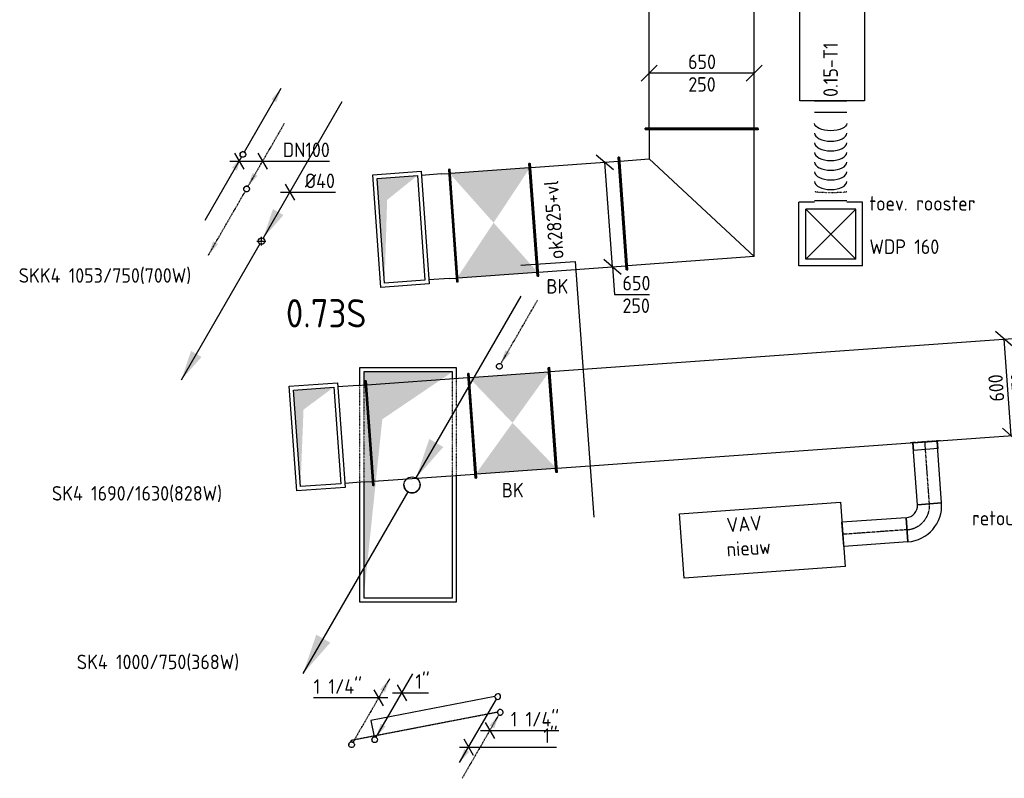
# Model space of a CAD drawing. Header units: millimetres. Extents: x -17664 to 48661, y -98 to 70975.
# Tile 16 of 62: x 21501 to 27600, y -98 to 4603. Entities that reach past the tile are written whole.
import ezdxf

# ---------------------------------------------------------------- set-up
doc = ezdxf.new("R2010")
doc.units = ezdxf.units.MM
for name, pattern in [('2322107', [2000, 1000, 1000]), ('2322107_a', [2000, 1000, 1000]), ('2322108', [7, 5, -2]), ('2322108_a', [7, 5, -2]), ('CENTER2', [28.575, 19.05, -3.175, 3.175, -3.175]), ('SMALL_DASH', [1.5, 0.5, -1])]:
    doc.linetypes.add(name, pattern=pattern)
for name, color, linetype in [('BL$2----', 7, 'Continuous'), ('bTuwkundig', 7, 'Continuous'), ('WL5232--_D', 4, 'Continuous'), ('WL5232--_HARTLIJN', 1, 'CENTER2'), ('WL561---_AANVOER', 1, '2322107'), ('WL561---_RETOUR', 5, '2322108'), ('WL570---_APP', 2, 'Continuous'), ('WL570---_RETOUR_D', 4, 'Continuous'), ('WL570---_RETOUR_HL', 1, 'CENTER2'), ('WL570---_TOEVOER', 3, 'Continuous'), ('WL570---_TOEVOER_D', 3, 'Continuous'), ('WL570---_TOEVOER_RST', 3, 'Continuous'), ('WL570---_TOEVOER_RST_HL', 1, 'CENTER2'), ('WM5232--', 1, 'Continuous'), ('WM561---_AANVOER', 1, 'Continuous'), ('WM561---_RETOUR', 1, 'Continuous'), ('WM570---', 1, 'Continuous'), ('WM570---_RETOUR', 1, 'Continuous'), ('WM570---_TOEVOER', 1, 'Continuous'), ('WT561---', 7, 'Continuous'), ('WT570---_RETOUR_RST', 7, 'Continuous')]:
    doc.layers.add(name, color=color, linetype=linetype)
doc.styles.add('STABICAD-018', font='ISOCP.SHX', dxfattribs={"height": 90})
doc.styles.add('STABICAD-025', font='ISOCP.SHX', dxfattribs={"height": 125})
doc.styles.add('STABICAD-035', font='ISOCP.SHX', dxfattribs={"height": 175})
doc.styles.get("Standard").update_dxf_attribs({"font": 'arial.ttf'})

# ---------------------------------------------------------------- blocks, each defined once
blk = doc.blocks.new('*U517')
at = {"linetype": '2322108'}
blk.add_hatch(color=2, dxfattribs=at).paths.add_polyline_path([(8.8, 15.2), (37.3, 99.7), (67.7, 82.2)], flags=0)
at = {"color": 2, "linetype": '2322108_a'}
blk.add_line((8.8, 15.2, 3000), (236.2, 409.2, 3000), dxfattribs=at)
at = {"color": 0, "linetype": '2322108'}
blk.add_line((0, 0), (0, 0, 3000), dxfattribs=at)
blk.add_circle((0, 0, 3000), 17.5, dxfattribs=at)
at = {"color": 2, "linetype": '2322108'}
blk.add_circle((0, 0, 3000), 17.5, dxfattribs=at)
at = {"layer": 'WM570---', "color": 2}
for tag in ['SECTIONCODE', 'POSITIONCODE']:
    blk.add_attdef(tag, (24472.3, 2605.4, 1499.5), '', height=1.2, dxfattribs=at)
at = {"layer": 'WM570---', "color": 2, "style": 'STABICAD-018'}
for tag, p in [('CODE', (24472.3, 2555.4)), ('FLOORCODE', (24522.3, 2455.4))]:
    blk.add_attdef(tag, p, '', height=1.2, dxfattribs=at)
blk = doc.blocks.new('*U516')
at = {"linetype": 'Continuous'}
blk.add_hatch(color=0, dxfattribs=at).paths.add_polyline_path([(275, 700), (-275, 700), (-275, -700), (-159.5, 406)], flags=0)
at = {"color": 0, "linetype": 'Continuous'}
for p, q in [((300, 725, -3000), (-300, 725, -3000)), ((-300, 725, -3000), (-300, 616.6, -3000)), ((275, 700, -3000), (-275, 700, -3000)), ((-275, 700, -3000), (-275, 618.4, -3000)), ((275, 657.9, -3000), (275, 700, -3000)), ((300, 659.7, -3000), (300, 725, -3000)), ((-300, 15.1, -3000), (-300, -725, -3000)), ((-275, 16.9, -3000), (-275, -700, -3000)), ((275, -700, -3000), (275, 56.3, -3000)), ((300, -725, -3000), (300, 58.1, -3000)), ((-300, -725, -3000), (300, -725, -3000)), ((-275, -700, -3000), (275, -700, -3000))]:
    blk.add_line(p, q, dxfattribs=at)
at = {"color": 2, "linetype": 'SMALL_DASH'}
for p, q in [((-300, 616.6, -3000), (-300, 15.1, -3000)), ((-275, 618.4, -3000), (-275, 16.9, -3000)), ((275, 56.3, -3000), (275, 657.9, -3000)), ((300, 58.1, -3000), (300, 659.7, -3000))]:
    blk.add_line(p, q, dxfattribs=at)
at = {"layer": 'WM570---', "color": 2}
for tag, p in [('SECTIONCODE', (23906.8, 1871.2, 1500.5)), ('POSITIONCODE', (23906.8, 1871.2, 1500.5)), ('CODE', (23906.8, 1721.2, 3000))]:
    blk.add_attdef(tag, p, '', height=1.8, dxfattribs=at)
blk = doc.blocks.new('*U515')
at = {"linetype": '2322107'}
for points in [[(236.2, 409.2), (207.7, 324.7), (177.3, 342.2)], [(-8.8, -15.2), (-37.3, -99.7), (-67.7, -82.2)]]:
    blk.add_hatch(color=2, dxfattribs=at).paths.add_polyline_path(points, flags=0)
at = {"color": 2, "linetype": '2322107_a'}
for p, q in [((236.2, 409.2, 3000), (8.7, 15.2, 3000)), ((-8.8, -15.2, 3000), (-236.2, -409.2, 3000))]:
    blk.add_line(p, q, dxfattribs=at)
at = {"color": 0, "linetype": '2322107'}
blk.add_line((0, 0), (0, 0, 3000), dxfattribs=at)
at = {"color": 2, "linetype": '2322107'}
blk.add_circle((0, 0, 3000), 17.5, dxfattribs=at)
at = {"color": 0, "linetype": '2322107'}
blk.add_arc((0, 0, 3000), 17.5, 60, 180, dxfattribs=at)
at = {"layer": 'WM570---', "color": 2, "style": 'STABICAD-018'}
for tag, p in [('SECTIONCODE', (22883.4, 3917.9, 1499.5)), ('POSITIONCODE', (22883.4, 3917.9, 1499.5)), ('CODE', (22883.4, 3867.9)), ('FLOORCODE', (22933.4, 3767.9))]:
    blk.add_attdef(tag, p, '', height=1.2, dxfattribs=at)
blk = doc.blocks.new('*U514')
at = {"linetype": '2322108'}
for points in [[(8.8, 15.2), (37.3, 99.7), (67.7, 82.2)], [(-236.2, -409.2), (-207.7, -324.7), (-177.3, -342.2)]]:
    blk.add_hatch(color=2, dxfattribs=at).paths.add_polyline_path(points, flags=0)
at = {"color": 2, "linetype": '2322108_a'}
for p, q in [((8.8, 15.2, 3000), (236.2, 409.2, 3000)), ((-236.2, -409.2, 3000), (-8.7, -15.2, 3000))]:
    blk.add_line(p, q, dxfattribs=at)
at = {"color": 0, "linetype": '2322108'}
blk.add_line((0, 0), (0, 0, 3000), dxfattribs=at)
at = {"color": 2, "linetype": '2322108'}
blk.add_circle((0, 0, 3000), 17.5, dxfattribs=at)
at = {"color": 0, "linetype": '2322108'}
blk.add_arc((0, 0, 3000), 17.5, 60, 180, dxfattribs=at)
at = {"layer": 'WM570---', "color": 2, "style": 'STABICAD-018'}
for tag, p in [('POSITIONCODE', (22906.5, 3704.2, 1499.5)), ('SECTIONCODE', (22906.5, 3704.2, 1499.5)), ('CODE', (22906.5, 3654.2)), ('FLOORCODE', (22956.5, 3554.2))]:
    blk.add_attdef(tag, p, '', height=1.2, dxfattribs=at)
blk = doc.blocks.new('*U642')
at = {"color": 0, "linetype": 'Continuous'}
for p, q in [((-57.7, 0), (221.9, 0)), ((-28.9, 50), (28.9, -50)), ((117.6, 50), (175.3, -50)), ((221.9, 0), (560, 0))]:
    blk.add_line(p, q, dxfattribs=at)
at = {"color": 0, "linetype": 'Continuous', "style": 'STABICAD-018'}
blk.add_text('DN100', height=90, dxfattribs=at).set_placement((271.9, 25))
at = {"layer": 'WM570---', "color": 2, "style": 'STABICAD-018'}
blk.add_attdef('CODE', (22859.6, 3726.6, 3000), '', height=1.2, dxfattribs=at)
blk = doc.blocks.new('*U513')
at = {"linetype": 'Continuous'}
for points in [[(25, 43.3), (106.7, 284.8), (193.3, 234.8)], [(-675, -1169.1), (-593.3, -927.6), (-506.7, -977.6)]]:
    blk.add_hatch(color=2, dxfattribs=at).paths.add_polyline_path(points, flags=0)
at = {"color": 2, "linetype": 'Continuous'}
for p, q in [((25, 43.3, 3000), (675, 1169.1, 3000)), ((-675, -1169.1, 3000), (-25, -43.3, 3000))]:
    blk.add_line(p, q, dxfattribs=at)
at = {"color": 0, "linetype": 'Continuous'}
blk.add_line((0, 0), (0, 0, 3000), dxfattribs=at)
at = {"color": 2, "linetype": 'Continuous'}
blk.add_circle((0, 0, 3000), 50, dxfattribs=at)
at = {"color": 0, "linetype": 'Continuous'}
blk.add_arc((0, 0, 3000), 50, 180, 60, dxfattribs=at)
at = {"layer": 'WM570---', "color": 2, "style": 'STABICAD-018'}
for tag, p in [('SECTIONCODE', (23931.5, 1870.4, 1499.5)), ('POSITIONCODE', (23931.5, 1870.4, 1499.5)), ('CODE', (23931.5, 1820.4)), ('FLOORCODE', (23981.5, 1720.4))]:
    blk.add_attdef(tag, p, '', height=1.8, dxfattribs=at)
blk = doc.blocks.new('*U512')
at = {"linetype": '2322108'}
blk.add_hatch(color=2, dxfattribs=at).paths.add_polyline_path([(-8.8, -15.2), (-37.3, -99.7), (-67.7, -82.2)], flags=0)
at = {"color": 0, "linetype": '2322108'}
blk.add_line((0, 0), (0, 0, 1), dxfattribs=at)
at = {"color": 2, "linetype": '2322108_a'}
blk.add_line((-8.8, -15.2, 1), (-236.2, -409.2, 1), dxfattribs=at)
at = {"color": 2, "linetype": '2322108'}
blk.add_arc((0, 0, 1), 17.5, 183.31792, 180, dxfattribs=at)
at = {"layer": 'WM570---', "color": 2, "style": 'STABICAD-018'}
for tag, p in [('SECTIONCODE', (24477.9, 461.6, 149)), ('POSITIONCODE', (24477.9, 461.6, 149)), ('CODE', (24477.9, 411.6, -1)), ('FLOORCODE', (24527.9, 311.6, -1))]:
    blk.add_attdef(tag, p, '', height=1.2, dxfattribs=at)
blk = doc.blocks.new('*U511')
at = {"linetype": '2322107'}
blk.add_hatch(color=2, dxfattribs=at).paths.add_polyline_path([(-236.2, -409.2), (-207.7, -324.7), (-177.3, -342.2)], flags=0)
at = {"color": 0, "linetype": '2322107'}
blk.add_line((0, 0), (0, 0, 1), dxfattribs=at)
at = {"color": 2, "linetype": '2322107_a'}
blk.add_line((-236.2, -409.2, 1), (-8.7, -15.2, 1), dxfattribs=at)
at = {"color": 2, "linetype": '2322107'}
blk.add_arc((0, 0, 1), 17.5, 183.3182, 180, dxfattribs=at)
at = {"layer": 'WM570---', "color": 2, "style": 'STABICAD-018'}
for tag, p in [('SECTIONCODE', (24462.5, 558.8, 149)), ('POSITIONCODE', (24462.5, 558.8, 149)), ('CODE', (24462.5, 508.8, -1)), ('FLOORCODE', (24512.5, 408.8, -1))]:
    blk.add_attdef(tag, p, '', height=1.2, dxfattribs=at)
blk = doc.blocks.new('*U495')
at = {"linetype": 'Continuous'}
for points in [[(10, 17.3), (71.3, 198.5), (136.2, 161)], [(-497.5, -861.7), (-436.2, -680.6), (-371.3, -718.1)]]:
    blk.add_hatch(color=2, dxfattribs=at).paths.add_polyline_path(points, flags=0)
at = {"color": 2, "linetype": 'Continuous'}
for p, q in [((497.5, 861.7), (10, 17.3)), ((-10, -17.3), (-497.5, -861.7))]:
    blk.add_line(p, q, dxfattribs=at)
at = {"color": 0, "linetype": 'Continuous'}
blk.add_circle((0, 0), 20, dxfattribs=at)
at = {"layer": 'WL5232--_HARTLIJN', "linetype": 'CENTER2'}
for p, q in [((-28, 0, 3000), (28, 0, 3000)), ((0, -28, 3000), (0, 28, 3000))]:
    blk.add_line(p, q, dxfattribs=at)
blk.add_circle((0, 0), 0.0125, dxfattribs=at)
at = {"layer": 'WM570---', "color": 2, "style": 'STABICAD-018'}
for tag, p in [('SECTIONCODE', (22998.9, 3336.6, 1049.6)), ('CODE', (22998.9, 3301.6)), ('POSITIONCODE', (22998.9, 3336.6, 1049.6)), ('FLOORCODE', (23033.9, 3231.6))]:
    blk.add_attdef(tag, p, '', height=1.8, dxfattribs=at)
blk = doc.blocks.new('*U635')
at = {"color": 0, "linetype": 'Continuous'}
for p, q in [((-57.7, 0), (43.5, 0)), ((-28.9, 50), (28.9, -50)), ((43.5, 0), (282.6, 0))]:
    blk.add_line(p, q, dxfattribs=at)
at = {"color": 0, "linetype": 'Continuous', "style": 'STABICAD-018'}
blk.add_text('%%c40', height=90, dxfattribs=at).set_placement((93.5, 25))
at = {"layer": 'WM570---', "color": 2, "style": 'STABICAD-018'}
blk.add_attdef('CODE', (23174, 3534.8), '', height=1.8, dxfattribs=at)
blk = doc.blocks.new('*U629')
at = {"color": 0, "linetype": 'Continuous'}
for p, q in [((-57.7, 0), (80, 0)), ((-28.9, 50), (28.9, -50)), ((80, 0), (427, 0))]:
    blk.add_line(p, q, dxfattribs=at)
at = {"color": 0, "linetype": 'Continuous', "style": 'STABICAD-018'}
blk.add_text("1 1/4''", height=90, dxfattribs=at).set_placement((130, 25))
at = {"layer": 'WM570---', "color": 2, "style": 'STABICAD-018'}
blk.add_attdef('CODE', (24412.7, 198.7), '', height=1.2, dxfattribs=at)
blk = doc.blocks.new('*U628')
at = {"color": 0, "linetype": 'Continuous'}
for p, q in [((-57.7, 0), (413, 0)), ((-28.9, 50), (28.9, -50)), ((413, 0), (544, 0))]:
    blk.add_line(p, q, dxfattribs=at)
at = {"color": 0, "linetype": 'Continuous', "style": 'STABICAD-018'}
blk.add_text("1''", height=90, dxfattribs=at).set_placement((463, 25))
at = {"layer": 'WM570---', "color": 2, "style": 'STABICAD-018'}
blk.add_attdef('CODE', (24282.1, 96.4, -1), '', height=1.2, dxfattribs=at)
blk = doc.blocks.new('*U105')
at = {"color": 0, "linetype": 'Continuous'}
for p, q in [((-57.7, 0), (33.5, 0)), ((-28.9, 50), (28.9, -50)), ((33.5, 0), (164.5, 0))]:
    blk.add_line(p, q, dxfattribs=at)
at = {"color": 0, "linetype": 'Continuous', "style": 'STABICAD-018'}
blk.add_text("1''", height=90, dxfattribs=at).set_placement((83.5, 25))
at = {"layer": 'BL$2----', "color": 2, "style": 'STABICAD-018'}
blk.add_attdef('CODE', (23868.5, 432.6), '', height=1.2, dxfattribs=at)
blk = doc.blocks.new('*U627')
at = {"color": 0, "linetype": 'Continuous'}
for p, q in [((-56, 0), (-403, 0)), ((57.7, 0), (-56, 0)), ((28.9, -50), (-28.9, 50))]:
    blk.add_line(p, q, dxfattribs=at)
at = {"color": 0, "linetype": 'Continuous', "style": 'STABICAD-018'}
blk.add_text("1 1/4''", height=90, dxfattribs=at).set_placement((-403, 25))
at = {"layer": 'WM570---', "color": 2, "style": 'STABICAD-018'}
blk.add_attdef('CODE', (23724.7, 401.4), '', height=1.2, dxfattribs=at)
blk = doc.blocks.new('*U484')
at = {"linetype": '2322108'}
blk.add_hatch(color=2, dxfattribs=at).paths.add_polyline_path([(236.2, 409.2), (207.7, 324.7), (177.3, 342.2)], flags=0)
at = {"color": 2, "linetype": '2322108_a'}
blk.add_line((236.2, 409.2, 3000), (8.7, 15.2, 3000), dxfattribs=at)
at = {"color": 0, "linetype": '2322108'}
blk.add_line((0, 0), (0, 0, 3000), dxfattribs=at)
at = {"color": 2, "linetype": '2322108'}
blk.add_circle((0, 0, 3000), 17.5, dxfattribs=at)
at = {"color": 0, "linetype": '2322108'}
blk.add_arc((0, 0, 3000), 17.5, 60, 180, dxfattribs=at)
at = {"layer": 'WM570---', "color": 2, "style": 'STABICAD-018'}
for tag, p in [('SECTIONCODE', (23556.7, 260.4, 1499.5)), ('POSITIONCODE', (23556.7, 260.4, 1499.5)), ('CODE', (23556.7, 210.4)), ('FLOORCODE', (23606.7, 110.4))]:
    blk.add_attdef(tag, p, '', height=1.2, dxfattribs=at)
blk = doc.blocks.new('*U483')
at = {"linetype": '2322107'}
blk.add_hatch(color=2, dxfattribs=at).paths.add_polyline_path([(8.8, 15.2), (37.3, 99.7), (67.7, 82.2)], flags=0)
at = {"color": 2, "linetype": '2322107_a'}
blk.add_line((8.8, 15.2, 3000), (236.2, 409.2, 3000), dxfattribs=at)
at = {"color": 0, "linetype": '2322107'}
blk.add_line((0, 0), (0, 0, 3000), dxfattribs=at)
at = {"color": 2, "linetype": '2322107'}
blk.add_circle((0, 0, 3000), 17.5, dxfattribs=at)
at = {"color": 0, "linetype": '2322107'}
blk.add_arc((0, 0, 3000), 17.5, 60, 180, dxfattribs=at)
at = {"layer": 'WM570---', "color": 2, "style": 'STABICAD-018'}
for tag, p in [('SECTIONCODE', (23699.9, 291.4, 1499.5)), ('POSITIONCODE', (23699.9, 291.4, 1499.5)), ('CODE', (23699.9, 241.4)), ('FLOORCODE', (23749.9, 141.4))]:
    blk.add_attdef(tag, p, '', height=1.2, dxfattribs=at)
blk = doc.blocks.new('*U275')
at = {"color": 0, "linetype": 'Continuous'}
for p, q in [((0, 325, -2950), (5, 325, -2950)), ((0, -325, -2950), (0, 325, -2950)), ((5, -325, -2950), (5, 325, -2950)), ((638.1, 325, -2950), (633.1, 325, -2950)), ((633.1, -325, -2950), (633.1, 325, -2950)), ((638.1, -325, -2950), (638.1, 325, -2950)), ((5, 300, -2950), (633.1, 300, -2950)), ((5, -300, -2950), (633.1, -300, -2950)), ((0, -325, -2950), (5, -325, -2950)), ((638.1, -325, -2950), (633.1, -325, -2950))]:
    blk.add_line(p, q, dxfattribs=at)
at = {"layer": 'WM570---', "color": 2, "style": 'STABICAD-018'}
for tag, p in [('SECTIONCODE', (23975, 2213.9, 2950)), ('POSITIONCODE', (23975, 2213.9, 2950)), ('CODE', (23668, 2041.5, 2950))]:
    blk.add_attdef(tag, p, '', height=1.8, dxfattribs=at)
blk = doc.blocks.new('*U274')
at = {"color": 0, "linetype": 'Continuous'}
for p, q in [((-325, 325, -2950), (-320, 325, -2950)), ((-325, -325, -2950), (-325, 325, -2950)), ((-320, -325, -2950), (-320, 325, -2950)), ((-275, 300, -2950), (-320, 300, -2950)), ((-275, 300, -2950), (-150, 300, -2950)), ((-275, -300, -2950), (-320, -300, -2950)), ((-275, -300, -2950), (-150, -300, -2950)), ((-325, -325, -2950), (-320, -325, -2950))]:
    blk.add_line(p, q, dxfattribs=at)
at = {"layer": 'WM570---', "color": 2, "style": 'STABICAD-018'}
for tag in ['CODE', 'SECTIONCODE', 'POSITIONCODE']:
    blk.add_attdef(tag, (23343.9, 2018.2, 2950), '', height=1.8, dxfattribs=at)
blk = doc.blocks.new('*U273')
at = {"linetype": 'Continuous'}
blk.add_hatch(color=0, dxfattribs=at).paths.add_polyline_path([(-125, -300), (125, -300), (125, 300), (72.5, -174)], flags=0)
at = {"color": 0, "linetype": 'Continuous'}
for p, q in [((-150, 325, -3275), (150, 325, -3275)), ((-150, -325, -3275), (-150, 325, -3275)), ((150, 325, -3275), (150, -325, -3275)), ((-125, 300, -3275), (125, 300, -3275)), ((-125, -300, -3275), (-125, 300, -3275)), ((125, 300, -3275), (125, -300, -3275)), ((125, -300, -3275), (-125, -300, -3275)), ((150, -325, -3275), (-150, -325, -3275))]:
    blk.add_line(p, q, dxfattribs=at)
at = {"layer": 'WM570---', "color": 2, "style": 'STABICAD-018'}
for tag, p in [('CODE', (23343.9, 2018.2, 3275)), ('SECTIONCODE', (23354.6, 1868.6, 3612)), ('POSITIONCODE', (23354.6, 1868.6, 3612))]:
    blk.add_attdef(tag, p, '', height=1.8, dxfattribs=at)
blk = doc.blocks.new('*U272')
at = {"linetype": 'Continuous'}
for points in [[(-250, 300), (250, 300), (0, 0)], [(-250, -300), (250, -300), (0, 0)]]:
    blk.add_hatch(color=2, dxfattribs=at).paths.add_polyline_path(points, flags=0)
at = {"color": 2, "linetype": 'Continuous'}
for p, q in [((-250, 325, -2950), (-245, 325, -2950)), ((-250, -325, -2950), (-250, 325, -2950)), ((-245, -325, -2950), (-245, 325, -2950)), ((250, 325, -2950), (245, 325, -2950)), ((245, -325, -2950), (245, 325, -2950)), ((250, -325, -2950), (250, 325, -2950)), ((-245, 300, -2950), (245, 300, -2950)), ((-245, -300, -2950), (245, -300, -2950)), ((-250, -325, -2950), (-245, -325, -2950)), ((250, -325, -2950), (245, -325, -2950))]:
    blk.add_line(p, q, dxfattribs=at)
at = {"layer": 'WM570---', "color": 1, "style": 'STABICAD-018'}
for tag, p in [('PRODUCTCODE', (25503.8, 3055, 2950)), ('PRODUCTCODE2', (24553.8, 2105, 2950))]:
    blk.add_attdef(tag, p, '', height=1.8, dxfattribs=at)
at = {"layer": 'WM570---', "color": 2, "style": 'STABICAD-018'}
for tag, p in [('CODE', (24553.8, 2205, 2950)), ('FREETEXT', (24553.8, 2155, 2950)), ('SECTIONCODE', (24553.8, 2105, 2950)), ('POSITIONCODE', (24553.8, 2105, 2950)), ('INDICATIONTEXT', (24487.6, 1643.2, 2950))]:
    blk.add_attdef(tag, p, '', height=1.8, dxfattribs=at)
blk = doc.blocks.new('*U271')
at = {"color": 0, "linetype": 'Continuous'}
for p, q in [((0, 325, -2950), (5, 325, -2950)), ((0, -325, -2950), (0, 325, -2950)), ((5, -325, -2950), (5, 325, -2950)), ((4036.2, 325, -2950), (4031.2, 325, -2950)), ((4031.2, -325, -2950), (4031.2, 325, -2950)), ((4036.2, -325, -2950), (4036.2, 325, -2950)), ((5, 300, -2950), (4031.2, 300, -2950)), ((5, -300, -2950), (4031.2, -300, -2950)), ((0, -325, -2950), (5, -325, -2950)), ((4036.2, -325, -2950), (4031.2, -325, -2950))]:
    blk.add_line(p, q, dxfattribs=at)
at = {"layer": 'WM570---', "color": 2, "style": 'STABICAD-018'}
for tag, p in [('SECTIONCODE', (24988.3, 2286.6, 2950)), ('POSITIONCODE', (24988.3, 2286.6, 2950)), ('CODE', (24803.2, 2122.9, 2950))]:
    blk.add_attdef(tag, p, '', height=1.8, dxfattribs=at)
blk = doc.blocks.new('*U567')
at = {"color": 0, "linetype": 'Continuous'}
for p, q in [((32, 252.9, -2950), (-74.9, 345.5, -2950)), ((21.5, -299.2, -2950), (-21.5, 299.2, -2950)), ((74.9, -345.5, -2950), (-32, -252.9, -2950))]:
    blk.add_line(p, q, dxfattribs=at)
at = {"color": 0, "linetype": 'Continuous', "style": 'STABICAD-018'}
for s, p in [('250', (120.6, -73.7, -2950)), ('600', (-18.9, -85.3, -2950))]:
    blk.add_text(s, height=90, rotation=94.10445, dxfattribs=at).set_placement(p)
at = {"layer": 'WM570---', "color": 2, "style": 'STABICAD-018'}
blk.add_attdef('CODE', (27970.5, 2350.2, 2950), '', height=1.8, dxfattribs=at)
blk = doc.blocks.new('*U245')
at = {"color": 0, "linetype": 'Continuous'}
for p, q in [((-325, 350, -2950), (-320, 350, -2950)), ((-325, -350, -2950), (-325, 350, -2950)), ((-320, -350, -2950), (-320, 350, -2950)), ((-275, 325, -2950), (-320, 325, -2950)), ((-275, 325, -2950), (-150, 325, -2950)), ((-325, -350, -2950), (-320, -350, -2950)), ((-275, -325, -2950), (-320, -325, -2950)), ((-275, -325, -2950), (-150, -325, -2950))]:
    blk.add_line(p, q, dxfattribs=at)
at = {"layer": 'WM570---', "color": 2, "style": 'STABICAD-018'}
for tag in ['CODE', 'SECTIONCODE', 'POSITIONCODE']:
    blk.add_attdef(tag, (23862.9, 3303.8, 2950), '', height=1.8, dxfattribs=at)
blk = doc.blocks.new('*U244')
at = {"linetype": 'Continuous'}
blk.add_hatch(color=0, dxfattribs=at).paths.add_polyline_path([(-125, -325), (125, -325), (125, 325), (72.5, -188.5)], flags=0)
at = {"color": 0, "linetype": 'Continuous'}
for p, q in [((-150, 350, -3275), (150, 350, -3275)), ((-150, -350, -3275), (-150, 350, -3275)), ((-125, 325, -3275), (125, 325, -3275)), ((-125, -325, -3275), (-125, 325, -3275)), ((125, 325, -3275), (125, -325, -3275)), ((150, 350, -3275), (150, -350, -3275)), ((150, -350, -3275), (-150, -350, -3275)), ((125, -325, -3275), (-125, -325, -3275))]:
    blk.add_line(p, q, dxfattribs=at)
at = {"layer": 'WM570---', "color": 2, "style": 'STABICAD-018'}
for tag in ['CODE', 'SECTIONCODE', 'POSITIONCODE']:
    blk.add_attdef(tag, (23862.9, 3303.8, 3275), '', height=1.8, dxfattribs=at)
blk = doc.blocks.new('*U243')
at = {"linetype": 'Continuous'}
for points in [[(-250, 325), (250, 325), (0, 0)], [(-250, -325), (250, -325), (0, 0)]]:
    blk.add_hatch(color=2, dxfattribs=at).paths.add_polyline_path(points, flags=0)
at = {"color": 2, "linetype": 'Continuous'}
for p, q in [((-250, 350, -2950), (-245, 350, -2950)), ((-250, -350, -2950), (-250, 350, -2950)), ((-245, -350, -2950), (-245, 350, -2950)), ((-245, 325, -2950), (245, 325, -2950)), ((250, 350, -2950), (245, 350, -2950)), ((245, -350, -2950), (245, 350, -2950)), ((250, -350, -2950), (250, 350, -2950)), ((-250, -350, -2950), (-245, -350, -2950)), ((-245, -325, -2950), (245, -325, -2950)), ((250, -350, -2950), (245, -350, -2950))]:
    blk.add_line(p, q, dxfattribs=at)
at = {"layer": 'WM570---', "color": 1, "style": 'STABICAD-018'}
for tag, p in [('PRODUCTCODE', (25461.4, 4370, 2950)), ('PRODUCTCODE2', (24436.4, 3345, 2950))]:
    blk.add_attdef(tag, p, '', height=1.8, dxfattribs=at)
at = {"layer": 'WM570---', "color": 2, "style": 'STABICAD-018'}
for tag, p in [('CODE', (24436.4, 3445, 2950)), ('FREETEXT', (24436.4, 3395, 2950)), ('SECTIONCODE', (24436.4, 3345, 2950)), ('POSITIONCODE', (24436.4, 3345, 2950)), ('INDICATIONTEXT', (24763.7, 2905.9, 2950))]:
    blk.add_attdef(tag, p, '', height=1.8, dxfattribs=at)
blk = doc.blocks.new('*U242')
at = {"color": 0, "linetype": 'Continuous'}
for p, q in [((0, 350, -2950), (5, 350, -2950)), ((0, -350, -2950), (0, 350, -2950)), ((5, -350, -2950), (5, 350, -2950)), ((5, 325, -2950), (548.2, 325, -2950)), ((553.2, 350, -2950), (548.2, 350, -2950)), ((548.2, -350, -2950), (548.2, 350, -2950)), ((553.2, -350, -2950), (553.2, 350, -2950)), ((0, -350, -2950), (5, -350, -2950)), ((5, -325, -2950), (548.2, -325, -2950)), ((553.2, -350, -2950), (548.2, -350, -2950))]:
    blk.add_line(p, q, dxfattribs=at)
at = {"layer": 'WM570---', "color": 2, "style": 'STABICAD-018'}
for tag, p in [('SECTIONCODE', (24950.4, 3532.3, 2950)), ('POSITIONCODE', (24950.4, 3532.3, 2950)), ('CODE', (24685.8, 3362.9, 2950))]:
    blk.add_attdef(tag, p, '', height=1.8, dxfattribs=at)
blk = doc.blocks.new('*U241')
at = {"color": 0, "linetype": 'Continuous'}
for p, q in [((0, 350, -2950), (5, 350, -2950)), ((0, -350, -2950), (0, 350, -2950)), ((5, -350, -2950), (5, 350, -2950)), ((5, 325, -2950), (1883.3, 325, -2950)), ((1888.3, 350, -2950), (1883.3, 350, -2950)), ((1883.3, -350, -2950), (1883.3, 350, -2950)), ((1888.3, -350, -2950), (1888.3, 350, -2950)), ((0, -350, -2950), (5, -350, -2950)), ((5, -325, -2950), (1883.3, -325, -2950)), ((1888.3, -350, -2950), (1883.3, -350, -2950))]:
    blk.add_line(p, q, dxfattribs=at)
at = {"layer": 'WM570---', "color": 2, "style": 'STABICAD-018'}
for tag in ['SECTIONCODE', 'POSITIONCODE']:
    blk.add_attdef(tag, (25575, 4286.1, 2950), '', height=1.8, dxfattribs=at)
blk.add_attdef('CODE', (25725, 3926.1, 2950), '', height=1.8, rotation=355.89555, dxfattribs=at)
blk = doc.blocks.new('*U240')
at = {"color": 0, "linetype": 'Continuous'}
for p, q in [((-314.1, 512.5, -2950), (-314.5, 507.5, -2950)), ((383.7, 457.4, -2950), (-314.5, 507.5, -2950)), ((384.1, 462.4, -2950), (-314.1, 512.5, -2950)), ((-289.5, 505.7, -2950), (-302.5, 325, -2950)), ((302.5, -325, -2950), (358.8, 459.2, -2950)), ((384.1, 462.4, -2950), (383.7, 457.4, -2950)), ((-488.7, 350, -2950), (-483.7, 350, -2950)), ((-488.7, -350, -2950), (-488.7, 350, -2950)), ((-483.7, -350, -2950), (-483.7, 350, -2950)), ((-483.7, 325, -2950), (-302.5, 325, -2950)), ((-302.5, 325, -2950), (302.5, -325, -2950)), ((-488.7, -350, -2950), (-483.7, -350, -2950)), ((302.5, -325, -2950), (-483.7, -325, -2950))]:
    blk.add_line(p, q, dxfattribs=at)
at = {"layer": 'WM570---', "color": 2, "style": 'STABICAD-018'}
for tag in ['CODE', 'SECTIONCODE', 'POSITIONCODE']:
    blk.add_attdef(tag, (25725, 3437.5, 2950), '', height=1.8, dxfattribs=at)
blk = doc.blocks.new('*U562')
at = {"color": 0, "linetype": 'Continuous'}
for p, q in [((-100, 694.6, -2950), (6.9, 602, -2950)), ((0, 0, -2950), (-46.5, 648.3, -2950)), ((-53.5, 46.3, -2950), (53.5, -46.3, -2950)), ((0, 0, -2950), (12.3, -171.1, -2950)), ((12.3, -171.1, -2950), (229.7, -171.1, -2950))]:
    blk.add_line(p, q, dxfattribs=at)
at = {"color": 0, "linetype": 'Continuous', "style": 'STABICAD-018'}
for s, p in [('650', (62.3, -146.1, -2950)), ('250', (62.3, -286.1, -2950))]:
    blk.add_text(s, height=90, dxfattribs=at).set_placement(p)
at = {"layer": 'WM570---', "color": 2, "style": 'STABICAD-018'}
blk.add_attdef('CODE', (25172.9, 3072, 2950), '', height=1.8, dxfattribs=at)
blk = doc.blocks.new('*U561')
at = {"color": 0, "linetype": 'Continuous'}
for p, q in [((-275, 50, -2950), (-375, -50, -2950)), ((325, 0, -2950), (-325, 0, -2950)), ((375, 50, -2950), (275, -50, -2950))]:
    blk.add_line(p, q, dxfattribs=at)
at = {"color": 0, "linetype": 'Continuous', "style": 'STABICAD-018'}
for s, p in [('650', (-83.7, 25, -2950)), ('250', (-82.2, -115, -2950))]:
    blk.add_text(s, height=90, dxfattribs=at).set_placement(p)
at = {"layer": 'WM570---', "color": 2, "style": 'STABICAD-018'}
blk.add_attdef('CODE', (25725, 4272.1, 2950), '', height=1.8, dxfattribs=at)
blk = doc.blocks.new('*U1213')
at = {"color": 0, "linetype": 'Continuous'}
for p, q in [((-100, 197.5, -2700), (-197.5, 197.5, -2700)), ((-197.5, -197.5, -2700), (-197.5, 197.5, -2700)), ((197.5, 197.5, -2700), (100, 197.5, -2700)), ((197.5, -197.5, -2700), (197.5, 197.5, -2700)), ((155, 155, -2700), (-155, 155, -2700)), ((-155, -155, -2700), (-155, 155, -2700)), ((155, -155, -2700), (-155, 155, -2700)), ((-155, -155, -2700), (155, 155, -2700)), ((155, -155, -2700), (155, 155, -2700)), ((155, -155, -2700), (-155, -155, -2700)), ((197.5, -197.5, -2700), (-197.5, -197.5, -2700))]:
    blk.add_line(p, q, dxfattribs=at)
at = {"layer": 'WL570---_TOEVOER_RST_HL', "linetype": 'CENTER2'}
blk.add_circle((0, 0, -2700), 0.0125, dxfattribs=at)
at = {"layer": 'WL570---_RETOUR_D', "color": 1, "style": 'STABICAD-018'}
blk.add_attdef('PRODUCTCODE', (26525, 3771, 2700), '', height=1.8, dxfattribs=at)
at = {"layer": 'WL570---_RETOUR_D', "color": 2}
for tag, p, style in [('CODE', (26525, 3375, 2700), 'STABICAD-018'), ('SECTIONCODE', (26525, 3275, 2700), 'STABICAD-025'), ('MATERIALCODE', (26525, 3275, 2700), 'STABICAD-025'), ('POSITIONCODE', (26525, 3275, 2700), 'STABICAD-025'), ('FLOWPREFIX', (26547.5, 2779, 2700), 'STABICAD-018'), ('FLOW', (26570, 2779, 2700), 'STABICAD-018'), ('FLOWSUFFIX', (26736.6, 2779, 2700), 'STABICAD-018')]:
    blk.add_attdef(tag, p, '', height=1.8, dxfattribs=dict(at, style=style))
blk = doc.blocks.new('*U1214')
at = {"color": 0, "linetype": 'Continuous'}
for p, q in [((0, -100, -2700), (0, 100, -2700)), ((53.7, 100, -2700), (53.7, -100, -2700)), ((600, 100.1, -2700), (599.7, -99.9, -2700)), ((670.1, 100, -2700), (669.9, -100, -2700))]:
    blk.add_line(p, q, dxfattribs=at)
at = {"color": 2, "linetype": 'SMALL_DASH', "extrusion": (0, 0, -1)}
blk.add_ellipse((107.5, 0, -2700), major_axis=(0, 100), ratio=0.067112, start_param=3.14159, end_param=6.283183, dxfattribs=at)
at = {"color": 0, "linetype": 'Continuous'}
for centre in [(171.1, 0, -2700), (231, 0, -2700), (290.9, 0.1, -2700), (350.9, 0.1, -2700), (410.8, 0.1, -2700), (470.8, 0.1, -2700)]:
    blk.add_ellipse(centre, major_axis=(0, -100), ratio=0.510779, start_param=3.141593, end_param=6.283185, dxfattribs=at)
at = {"color": 0, "linetype": 'Continuous', "extrusion": (0, 0, -1)}
blk.add_ellipse((530.7, 0.1, -2700), major_axis=(0, -100), ratio=0.453072, start_param=0.000096, end_param=3.141688, dxfattribs=at)
at = {"layer": 'WL570---_RETOUR_D', "color": 2, "style": 'STABICAD-018'}
for tag, p in [('POSITIONCODE', (26524.9, 3491.8, 2850)), ('CODE', (26525, 3430, 2700)), ('SECTIONCODE', (26525, 3430, 2700))]:
    blk.add_attdef(tag, p, '', height=1.8, rotation=357.91623, dxfattribs=at)
blk = doc.blocks.new('*U1222')
at = {"color": 0, "linetype": 'Continuous'}
for p, q in [((0, 75, -2950), (384.6, 75, -2950)), ((0, -75, -2950), (0, 75, -2950)), ((384.6, 75, -2950), (384.6, -75, -2950)), ((0, -75, -2950), (384.6, -75, -2950))]:
    blk.add_line(p, q, dxfattribs=at)
at = {"layer": 'WL570---_RETOUR_HL', "linetype": 'CENTER2'}
blk.add_line((0, 0, -2950), (384.6, 0, -2950), dxfattribs=at)
at = {"layer": 'WL570---_TOEVOER_D', "color": 2, "style": 'STABICAD-018'}
for tag, p in [('POSITIONCODE', (26971.2, 1812.4, 2950)), ('SECTIONCODE', (26984.3, 1629.2, 2950)), ('CODE', (27136.6, 1603, 2950))]:
    blk.add_attdef(tag, p, '', height=1.8, dxfattribs=at)
blk = doc.blocks.new('*U266')
at = {"color": 2, "linetype": 'SMALL_DASH'}
for p, q in [((0, 95, -2950), (0, -95, -2950)), ((0, -80, -2950), (0, 80, -2950))]:
    blk.add_line(p, q, dxfattribs=at)
at = {"color": 0, "linetype": 'Continuous'}
for p, q in [((0, 80, -2950), (1, 80, -2950)), ((1, 80, -2950), (1, -80, -2950)), ((1, 76, -2950), (47.7, 76, -2950)), ((47.7, 76, -2950), (47.7, -76, -2950)), ((0, -80, -2950), (1, -80, -2950)), ((1, -76, -2950), (47.7, -76, -2950))]:
    blk.add_line(p, q, dxfattribs=at)
at = {"layer": 'WL570---_RETOUR_HL', "linetype": 'CENTER2'}
blk.add_line((0, 0, -2950), (1, 0, -2950), dxfattribs=at)
at = {"layer": 'WM570---', "color": 2, "style": 'STABICAD-018'}
for tag in ['CODE', 'SECTIONCODE', 'POSITIONCODE']:
    blk.add_attdef(tag, (28379.1, 2078.8, 2950), '', height=1.8, dxfattribs=at)
blk = doc.blocks.new('*U1221')
at = {"color": 0, "linetype": 'Continuous'}
for p, q in [((0, 75, -2950), (398.8, 75, -2950)), ((0, -75, -2950), (0, 75, -2950)), ((398.8, 75, -2950), (398.8, -75, -2950)), ((0, -75, -2950), (398.8, -75, -2950))]:
    blk.add_line(p, q, dxfattribs=at)
at = {"layer": 'WL570---_RETOUR_HL', "linetype": 'CENTER2'}
blk.add_line((0, 0, -2950), (398.8, 0, -2950), dxfattribs=at)
at = {"layer": 'WL570---_TOEVOER_D', "color": 2, "style": 'STABICAD-018'}
for tag in ['CODE', 'SECTIONCODE', 'POSITIONCODE']:
    blk.add_attdef(tag, (26997.7, 1442.6, 2950), '', height=1.8, dxfattribs=at)
blk = doc.blocks.new('*U1223')
at = {"color": 0, "linetype": 'Continuous'}
for p, q in [((-75, 150, -2950), (75, 150, -2950)), ((-150, -75, -2950), (-150, 75, -2950))]:
    blk.add_line(p, q, dxfattribs=at)
for radius in [75, 225]:
    blk.add_arc((-150, 150, -2950), radius, 270, 360, dxfattribs=at)
at = {"layer": 'WL570---_RETOUR_HL', "linetype": 'CENTER2'}
blk.add_arc((-150, 150, -2950), 150, 270, 0, dxfattribs=at)
at = {"layer": 'WL570---_TOEVOER_D', "color": 2, "style": 'STABICAD-018'}
for tag in ['SECTIONCODE', 'CODE', 'POSITIONCODE']:
    blk.add_attdef(tag, (27147.3, 1453.4, 2950), '', height=1.8, dxfattribs=at)

msp = doc.modelspace()

# ---------------------------------------------------------------- linework, layer by layer
at = {"layer": 'WL561---_AANVOER', "linetype": '2322107'}
for p, q in [((24605.5, 3081.4), (24942.8, 3105.7)), ((24942.8, 3105.7), (25057, 1521.3)), ((24445, 408.8), (23676.9, 259.9)), ((23676.9, 259.9), (23696.6, 158.5))]:
    msp.add_line(p, q, dxfattribs=at)
at = {"layer": 'WL561---_RETOUR', "linetype": '2322108'}
for p, q in [((24460.4, 311.6), (23551.7, 136)), ((23551.7, 136), (23553.3, 127.5))]:
    msp.add_line(p, q, dxfattribs=at)
at = {"layer": 'WL570---_APP', "elevation": 3000}
msp.add_lwpolyline([(26333.9, 5100), (26733.9, 5100), (26733.9, 4100), (26333.9, 4100)], close=True, dxfattribs=at)
at = {"layer": 'WL570---_APP'}
msp.add_lwpolyline([(26585.6, 1613.6), (26614.2, 1214.6), (25616.8, 1143), (25588.2, 1542)], close=True, dxfattribs=at)

# ---------------------------------------------------------------- block references
at = {"layer": 'WL5232--_D', "linetype": 'Continuous'}
msp.add_blockref('*U495', (22998.9, 3231.6), dxfattribs=at)
at = {"layer": 'WL561---_AANVOER', "linetype": '2322107'}
for name, p in [('*U515', (22883.4, 3767.9)), ('*U483', (23699.9, 141.4)), ('*U511', (24462.5, 408.8, -1))]:
    msp.add_blockref(name, p, dxfattribs=at)
at = {"layer": 'WL561---_RETOUR', "linetype": '2322108'}
for name, p in [('*U514', (22906.5, 3554.2)), ('*U517', (24472.3, 2455.4)), ('*U484', (23556.7, 110.4)), ('*U512', (24477.9, 311.6, -1))]:
    msp.add_blockref(name, p, dxfattribs=at)
at = {"layer": 'WL570---_RETOUR_D', "linetype": 'Continuous'}
for name, p, rotation in [('*U271', (24803.2, 2122.9, 2950), 4.104446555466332), ('*U275', (23668, 2041.5, 2950), 4.104446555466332), ('*U273', (23343.9, 2018.2, 3275), 184.1044465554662), ('*U274', (23343.9, 2018.2, 2950), 184.1044465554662), ('*U266', (27109, 1987.6, 2950), 274.1044465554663), ('*U1222', (27136.6, 1603, 2950), 94.10444655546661), ('*U1223', (27147.3, 1453.4, 2950), 4.104446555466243), ('*U1221', (26997.7, 1442.6, 2950), 184.1044465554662)]:
    msp.add_blockref(name, p, dxfattribs=dict(at, rotation=rotation))
at = {"layer": 'WL570---_RETOUR_D', "color": 2, "linetype": 'Continuous'}
ref = msp.add_blockref('*U272', (24553.8, 2105, 2950), dxfattribs=dict(at, rotation=4.104446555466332))
ref.add_attrib('INDICATIONTEXT', 'BK', (24487.6, 1643.2, 2950), dxfattribs={"layer": '0', "color": 2, "linetype": 'SMALL_DASH', "height": 90, "style": 'STABICAD-018'})
at = {"layer": 'WL570---_TOEVOER', "linetype": 'Continuous'}
msp.add_blockref('*U513', (23931.5, 1720.4), dxfattribs=at)
at = {"layer": 'WL570---_TOEVOER_D', "linetype": 'Continuous'}
for name, p, rotation in [('*U241', (25725, 3926.1, 2950), 90.00000000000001), ('*U1214', (26525, 3430, 2700), 90.00000000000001), ('*U240', (25725, 3437.5, 2950), 4.104446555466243), ('*U242', (24685.8, 3362.9, 2950), 4.104446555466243), ('*U244', (23862.9, 3303.8, 3275), 184.1044465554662), ('*U245', (23862.9, 3303.8, 2950), 184.1044465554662)]:
    msp.add_blockref(name, p, dxfattribs=dict(at, rotation=rotation))
at = {"layer": 'WL570---_TOEVOER_D', "color": 2, "linetype": 'Continuous'}
ref = msp.add_blockref('*U243', (24436.4, 3345, 2950), dxfattribs=dict(at, rotation=4.104446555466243))
ref.add_attrib('INDICATIONTEXT', 'BK', (24763.7, 2905.9, 2950), dxfattribs={"layer": '0', "color": 2, "linetype": 'Continuous', "height": 90, "style": 'STABICAD-018'})
at = {"layer": 'WL570---_TOEVOER_D', "linetype": 'Continuous'}
msp.add_blockref('*U516', (23906.8, 1721.2, 3000), dxfattribs=at)
at = {"layer": 'WL570---_TOEVOER_RST', "linetype": 'Continuous'}
msp.add_blockref('*U1213', (26525, 3275, 2700), dxfattribs=at)
at = {"layer": 'WM5232--', "linetype": 'Continuous'}
msp.add_blockref('*U635', (23174, 3534.8), dxfattribs=at)
at = {"layer": 'WM561---_AANVOER', "linetype": 'Continuous'}
for name, p in [('*U105', (23868.5, 432.6)), ('*U628', (24282.1, 96.4, -1))]:
    msp.add_blockref(name, p, dxfattribs=at)
at = {"layer": 'WM561---_RETOUR', "linetype": 'Continuous'}
for name, p in [('*U642', (22859.6, 3726.6, 3000)), ('*U627', (23724.7, 401.4)), ('*U629', (24412.7, 198.7))]:
    msp.add_blockref(name, p, dxfattribs=at)
at = {"layer": 'WM570---_RETOUR', "linetype": 'Continuous'}
msp.add_blockref('*U567', (27620, 2325.1, 2950), dxfattribs=at)
at = {"layer": 'WM570---_TOEVOER', "linetype": 'Continuous'}
for name, p in [('*U561', (25725, 4272.1, 2950)), ('*U562', (25172.9, 3072, 2950))]:
    msp.add_blockref(name, p, dxfattribs=at)

# ---------------------------------------------------------------- texts
at = {"layer": 'bTuwkundig', "color": 3, "style": 'STABICAD-035'}
msp.add_text('0.73S', height=175, dxfattribs=at).set_placement((23150, 2696.5, -500))
at = {"layer": 'WM570---', "style": 'STABICAD-018'}
for s, rotation, p in [('0.15-T1', 90, (26568.9, 4124.5)), ('VAV', 4.10445, (25883.1, 1425.8, -3000)), ('nieuw', 4.10445, (25883.1, 1275.3, -3000))]:
    msp.add_text(s, height=90, rotation=rotation, dxfattribs=at).set_placement(p)
for s, p in [('toev. rooster', (26764.7, 3420.1)), ('WDP 160', (26764.7, 3151.5))]:
    msp.add_text(s, height=90, dxfattribs=at).set_placement(p)
at = {"layer": 'WM570---_TOEVOER', "style": 'STABICAD-018'}
msp.add_text('ok2825+vl', height=90, rotation=94.10445, dxfattribs=at).set_placement((24871.4, 3122.3))
at = {"layer": 'WT561---', "color": 1, "style": 'STABICAD-018'}
for s, p in [('SKK4 1053/750(700W)', (21495.2, 2973.2)), ('SK4 1690/1630(828W)', (21700.5, 1623.2)), ('SK4 1000/750(368W)', (21854.8, 578.5))]:
    msp.add_text(s, height=90, dxfattribs=at).set_placement(p)
at = {"layer": 'WT570---_RETOUR_RST', "color": 1, "style": 'STABICAD-018'}
msp.add_text('retourlucht via armaturen en dummy retourroosters', height=90, dxfattribs=at).set_placement((27399.6, 1469.9))

doc.saveas('drawing.dxf')
